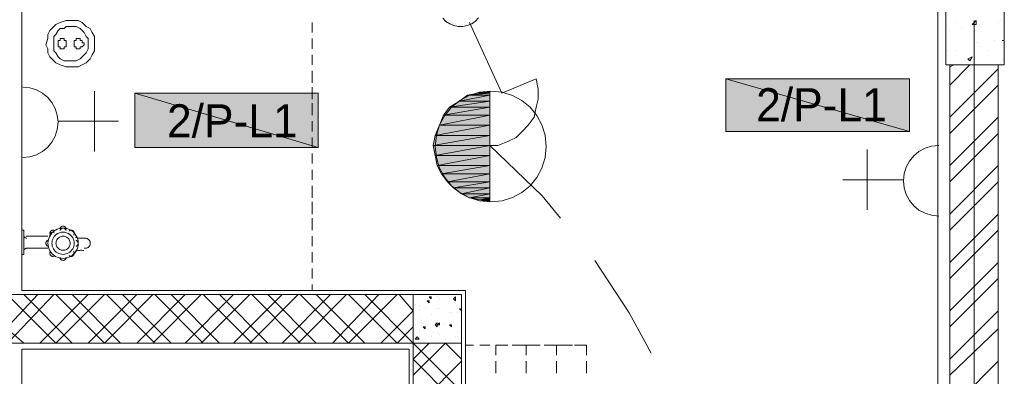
# Model space of a CAD drawing. Header units: millimetres. Extents: x 17 to 403, y 12 to 285.
# Tile 20 of 145: x 75.99 to 96.65, y 110.13 to 117.62. Entities that reach past the tile are written whole.
import ezdxf

# ---------------------------------------------------------------- set-up
doc = ezdxf.new("R2010")
doc.units = ezdxf.units.MM
for name, color, linetype in [('FILL_000000', 7, 'Continuous'), ('LINE_000000', 7, 'Continuous'), ('TEXT', 7, 'Continuous')]:
    doc.layers.add(name, color=color, linetype=linetype)
doc.layers.add('FILL_FFFFFF', color=7, linetype='Continuous', true_color=0xffffff)
doc.layers.add('LINE_FFFFFF', color=7, linetype='Continuous', true_color=0xffffff)

msp = doc.modelspace()

# ---------------------------------------------------------------- hatches: boundary and pattern name
at = {"layer": 'FILL_000000'}
h = msp.add_hatch(color=7, dxfattribs=at)
h.dxf.hatch_style = 1
h.paths.add_polyline_path([(85.852, 116.12), (85.598, 116.078), (85.852, 116.078), (85.852, 116.12)])
h = msp.add_hatch(color=7, dxfattribs=at)
h.dxf.hatch_style = 1
h.paths.add_polyline_path([(85.217, 115.909), (85.852, 115.909), (85.005, 115.782), (85.217, 115.909)])
h = msp.add_hatch(color=7, dxfattribs=at)
h.dxf.hatch_style = 1
h.paths.add_polyline_path([(85.852, 115.909), (85.005, 115.782), (85.852, 115.782), (85.852, 115.909)])
h = msp.add_hatch(color=7, dxfattribs=at)
h.dxf.hatch_style = 1
h.paths.add_polyline_path([(85.386, 116.036), (85.852, 116.036), (85.217, 115.909), (85.386, 116.036)])
h = msp.add_hatch(color=7, dxfattribs=at)
h.dxf.hatch_style = 1
h.paths.add_polyline_path([(85.852, 116.036), (85.217, 115.909), (85.852, 115.909), (85.852, 116.036)])
h = msp.add_hatch(color=7, dxfattribs=at)
h.dxf.hatch_style = 1
h.paths.add_polyline_path([(85.598, 116.078), (85.852, 116.078), (85.386, 116.036), (85.598, 116.078)])
h = msp.add_hatch(color=7, dxfattribs=at)
h.dxf.hatch_style = 1
h.paths.add_polyline_path([(85.852, 116.078), (85.386, 116.036), (85.852, 116.036), (85.852, 116.078)])
h = msp.add_hatch(color=7, dxfattribs=at)
h.dxf.hatch_style = 1
h.paths.add_polyline_path([(85.005, 115.782), (85.852, 115.782), (84.878, 115.612), (85.005, 115.782)])
h = msp.add_hatch(color=7, dxfattribs=at)
h.dxf.hatch_style = 1
h.paths.add_polyline_path([(85.852, 115.782), (84.878, 115.612), (85.852, 115.612), (85.852, 115.782)])
h = msp.add_hatch(color=7, dxfattribs=at)
h.dxf.hatch_style = 1
h.paths.add_polyline_path([(84.878, 115.612), (85.852, 115.612), (84.794, 115.401), (84.878, 115.612)])
h = msp.add_hatch(color=7, dxfattribs=at)
h.dxf.hatch_style = 1
h.paths.add_polyline_path([(85.852, 115.612), (84.794, 115.401), (85.852, 115.401), (85.852, 115.612)])
h = msp.add_hatch(color=7, dxfattribs=at)
h.dxf.hatch_style = 1
h.paths.add_polyline_path([(84.794, 115.401), (85.852, 115.401), (84.709, 115.189), (84.794, 115.401)])
h = msp.add_hatch(color=7, dxfattribs=at)
h.dxf.hatch_style = 1
h.paths.add_polyline_path([(85.852, 115.401), (84.709, 115.189), (85.852, 115.189), (85.852, 115.401)])
h = msp.add_hatch(color=7, dxfattribs=at)
h.dxf.hatch_style = 1
h.paths.add_polyline_path([(84.709, 115.189), (85.852, 115.189), (84.667, 114.977), (84.709, 115.189)])
h = msp.add_hatch(color=7, dxfattribs=at)
h.dxf.hatch_style = 1
h.paths.add_polyline_path([(85.852, 115.189), (84.667, 114.977), (85.852, 114.977), (85.852, 115.189)])
h = msp.add_hatch(color=7, dxfattribs=at)
h.dxf.hatch_style = 1
h.paths.add_polyline_path([(84.667, 114.977), (85.852, 114.977), (84.709, 114.766), (84.667, 114.977)])
h = msp.add_hatch(color=7, dxfattribs=at)
h.dxf.hatch_style = 1
h.paths.add_polyline_path([(85.852, 114.977), (84.709, 114.766), (85.852, 114.766), (85.852, 114.977)])
h = msp.add_hatch(color=7, dxfattribs=at)
h.dxf.hatch_style = 1
h.paths.add_polyline_path([(84.709, 114.766), (85.852, 114.766), (84.751, 114.554), (84.709, 114.766)])
h = msp.add_hatch(color=7, dxfattribs=at)
h.dxf.hatch_style = 1
h.paths.add_polyline_path([(85.852, 114.766), (84.751, 114.554), (85.852, 114.554), (85.852, 114.766)])
h = msp.add_hatch(color=7, dxfattribs=at)
h.dxf.hatch_style = 1
h.paths.add_polyline_path([(84.751, 114.554), (85.852, 114.554), (84.836, 114.385), (84.751, 114.554)])
h = msp.add_hatch(color=7, dxfattribs=at)
h.dxf.hatch_style = 1
h.paths.add_polyline_path([(85.852, 114.554), (84.836, 114.385), (85.852, 114.385), (85.852, 114.554)])
h = msp.add_hatch(color=7, dxfattribs=at)
h.dxf.hatch_style = 1
h.paths.add_polyline_path([(84.836, 114.385), (85.852, 114.385), (84.963, 114.215), (84.836, 114.385)])
h = msp.add_hatch(color=7, dxfattribs=at)
h.dxf.hatch_style = 1
h.paths.add_polyline_path([(85.852, 114.385), (84.963, 114.215), (85.852, 114.215), (85.852, 114.385)])
h = msp.add_hatch(color=7, dxfattribs=at)
h.dxf.hatch_style = 1
h.paths.add_polyline_path([(84.963, 114.215), (85.852, 114.215), (85.09, 114.088), (84.963, 114.215)])
h = msp.add_hatch(color=7, dxfattribs=at)
h.dxf.hatch_style = 1
h.paths.add_polyline_path([(85.852, 114.215), (85.09, 114.088), (85.852, 114.088), (85.852, 114.215)])
h = msp.add_hatch(color=7, dxfattribs=at)
h.dxf.hatch_style = 1
h.paths.add_polyline_path([(85.09, 114.088), (85.852, 114.088), (85.259, 113.961), (85.09, 114.088)])
h = msp.add_hatch(color=7, dxfattribs=at)
h.dxf.hatch_style = 1
h.paths.add_polyline_path([(85.852, 114.088), (85.259, 113.961), (85.852, 113.961), (85.852, 114.088)])
h = msp.add_hatch(color=7, dxfattribs=at)
h.dxf.hatch_style = 1
h.paths.add_polyline_path([(85.259, 113.961), (85.852, 113.961), (85.429, 113.877), (85.259, 113.961)])
h = msp.add_hatch(color=7, dxfattribs=at)
h.dxf.hatch_style = 1
h.paths.add_polyline_path([(85.852, 113.961), (85.429, 113.877), (85.852, 113.877), (85.852, 113.961)])
h = msp.add_hatch(color=7, dxfattribs=at)
h.dxf.hatch_style = 1
h.paths.add_polyline_path([(85.852, 113.877), (85.429, 113.877), (85.64, 113.834), (85.852, 113.877)])
h = msp.add_hatch(color=7, dxfattribs=at)
h.dxf.hatch_style = 1
h.paths.add_polyline_path([(85.852, 113.877), (85.852, 113.834), (85.64, 113.834), (85.852, 113.877)])
h = msp.add_hatch(color=7, dxfattribs=at)
h.dxf.hatch_style = 1
h.paths.add_polyline_path([(85.852, 113.834), (85.64, 113.834), (85.852, 113.792), (85.852, 113.834)])
at = {"layer": 'FILL_FFFFFF'}
h = msp.add_hatch(color=7, dxfattribs=at)
h.dxf.hatch_style = 1
h.paths.add_polyline_path([(90.805, 115.274), (94.657, 115.274), (90.805, 116.374), (90.805, 115.274)])
h = msp.add_hatch(color=7, dxfattribs=at)
h.dxf.hatch_style = 1
h.paths.add_polyline_path([(94.657, 115.274), (90.805, 116.374), (94.657, 116.374), (94.657, 115.274)])
h = msp.add_hatch(color=7, dxfattribs=at)
h.dxf.hatch_style = 1
h.paths.add_polyline_path([(78.401, 114.935), (82.254, 114.935), (78.401, 116.078), (78.401, 114.935)])
h = msp.add_hatch(color=7, dxfattribs=at)
h.dxf.hatch_style = 1
h.paths.add_polyline_path([(82.254, 114.935), (78.401, 116.078), (82.254, 116.078), (82.254, 114.935)])

# ---------------------------------------------------------------- linework, layer by layer
at = {"layer": 'LINE_000000', "lineweight": 0}
for p, q in [((95.25, 136.525), (95.25, 97.536)), ((76.031, 118.491), (76.031, 111.929)), ((76.031, 117.56), (76.031, 117.348)), ((82.127, 117.348), (82.127, 117.56)), ((95.631, 117.56), (95.631, 117.56)), ((95.97, 117.517), (96.054, 117.602)), ((96.012, 117.602), (96.012, 100.076)), ((96.52, 117.56), (96.52, 117.56)), ((96.562, 117.602), (96.562, 117.602)), ((95.504, 117.39), (95.504, 117.39)), ((95.758, 117.433), (95.758, 117.433)), ((96.139, 117.475), (96.139, 117.475)), ((76.031, 117.221), (76.031, 117.009)), ((82.127, 117.009), (82.127, 117.221)), ((96.054, 117.136), (96.054, 117.136)), ((96.097, 117.136), (96.097, 117.136)), ((96.435, 117.179), (96.435, 117.179)), ((96.605, 117.179), (96.647, 117.179)), ((96.605, 117.179), (96.647, 117.179)), ((95.462, 116.967), (95.462, 116.967)), ((95.631, 116.967), (95.631, 116.967)), ((96.139, 117.052), (96.139, 117.052)), ((96.308, 116.967), (96.308, 116.967)), ((76.031, 116.882), (76.031, 116.671)), ((82.127, 116.671), (82.127, 116.882)), ((95.885, 116.798), (95.97, 116.84)), ((95.885, 116.798), (95.927, 116.755)), ((95.927, 116.755), (95.97, 116.84)), ((95.927, 116.798), (95.927, 116.798)), ((96.605, 116.798), (96.605, 116.798)), ((96.605, 116.755), (96.605, 116.755)), ((76.031, 116.544), (76.031, 116.29)), ((82.127, 116.29), (82.127, 116.544)), ((95.504, 116.628), (95.589, 116.671)), ((95.504, 116.247), (95.927, 116.671)), ((95.504, 115.57), (96.52, 116.586)), ((96.097, 116.671), (96.097, 116.671)), ((96.562, 116.713), (96.562, 116.713)), ((76.031, 114.723), (76.031, 116.247)), ((76.031, 116.205), (76.031, 115.951)), ((77.555, 114.85), (77.555, 116.12)), ((82.127, 115.951), (82.127, 116.205)), ((85.852, 116.12), (85.852, 113.792)), ((95.504, 115.231), (96.52, 116.247)), ((76.031, 115.866), (76.031, 115.612)), ((82.127, 115.612), (82.127, 115.866)), ((76.031, 115.485), (76.031, 115.274)), ((76.793, 115.485), (78.063, 115.485)), ((82.127, 115.274), (82.127, 115.485)), ((95.504, 114.554), (96.52, 115.57)), ((76.031, 115.147), (76.031, 114.935)), ((82.127, 114.935), (82.127, 115.147)), ((95.504, 114.215), (96.52, 115.231)), ((93.768, 113.623), (93.768, 114.893)), ((95.25, 113.496), (95.25, 115.02)), ((76.031, 114.808), (76.031, 114.596)), ((82.127, 114.596), (82.127, 114.808)), ((76.031, 114.469), (76.031, 114.258)), ((82.127, 114.258), (82.127, 114.469)), ((95.504, 113.538), (96.52, 114.554)), ((94.53, 114.258), (93.26, 114.258)), ((76.031, 114.131), (76.031, 113.877)), ((82.127, 113.877), (82.127, 114.131)), ((95.504, 113.199), (96.52, 114.215)), ((76.031, 113.792), (76.031, 113.538)), ((82.127, 113.538), (82.127, 113.792)), ((76.031, 113.453), (76.031, 113.199)), ((82.127, 113.199), (82.127, 113.453)), ((95.504, 112.522), (96.52, 113.538)), ((76.073, 113.199), (76.031, 113.199)), ((76.031, 113.199), (76.031, 112.945)), ((76.031, 113.072), (76.031, 112.861)), ((76.073, 113.199), (76.073, 113.199)), ((76.073, 113.199), (76.073, 112.945)), ((76.115, 113.072), (76.581, 113.072)), ((82.127, 112.861), (82.127, 113.072)), ((95.504, 112.183), (96.52, 113.199)), ((76.031, 112.691), (76.031, 112.945)), ((76.073, 112.691), (76.073, 112.945)), ((76.115, 112.818), (76.581, 112.818)), ((76.031, 112.734), (76.031, 112.522)), ((76.073, 112.691), (76.031, 112.691)), ((76.073, 112.691), (76.073, 112.691)), ((82.127, 112.522), (82.127, 112.734)), ((76.031, 112.395), (76.031, 112.183)), ((82.127, 112.183), (82.127, 112.395)), ((95.504, 111.506), (96.52, 112.522)), ((95.504, 111.167), (96.52, 112.183)), ((75.777, 111.21), (76.369, 111.845)), ((75.777, 110.871), (76.708, 111.845)), ((76.75, 110.829), (75.777, 111.802)), ((76.031, 111.929), (85.344, 111.929)), ((77.089, 110.829), (76.073, 111.845)), ((76.369, 111.929), (76.623, 111.929)), ((76.412, 110.829), (77.428, 111.845)), ((76.708, 111.929), (76.962, 111.929)), ((76.75, 110.829), (77.766, 111.845)), ((77.766, 110.829), (76.75, 111.845)), ((77.047, 111.929), (77.301, 111.929)), ((78.105, 110.829), (77.089, 111.845)), ((77.428, 111.929), (77.639, 111.929)), ((77.428, 110.829), (78.444, 111.845)), ((77.766, 111.929), (77.978, 111.929)), ((77.766, 110.829), (78.782, 111.845)), ((78.825, 110.829), (77.809, 111.845)), ((78.105, 111.929), (78.317, 111.929)), ((79.163, 110.829), (78.147, 111.845)), ((78.444, 111.929), (78.655, 111.929)), ((78.444, 110.829), (79.46, 111.845)), ((78.782, 111.929), (79.036, 111.929)), ((78.782, 110.829), (79.798, 111.845)), ((79.841, 110.829), (78.825, 111.845)), ((79.121, 111.929), (79.375, 111.929)), ((80.179, 110.829), (79.163, 111.845)), ((79.46, 111.929), (79.714, 111.929)), ((79.46, 110.829), (80.476, 111.845)), ((79.798, 110.829), (80.814, 111.845)), ((79.841, 111.929), (80.052, 111.929)), ((80.857, 110.829), (79.841, 111.845)), ((80.179, 111.929), (80.391, 111.929)), ((81.195, 110.829), (80.179, 111.845)), ((80.476, 110.829), (81.492, 111.845)), ((80.518, 111.929), (80.73, 111.929)), ((80.814, 110.829), (81.83, 111.845)), ((80.857, 111.929), (81.068, 111.929)), ((81.873, 110.829), (80.857, 111.845)), ((81.195, 111.929), (81.449, 111.929)), ((82.211, 110.829), (81.195, 111.845)), ((81.492, 110.829), (82.508, 111.845)), ((81.534, 111.929), (81.788, 111.929)), ((81.83, 110.829), (82.846, 111.845)), ((82.889, 110.829), (81.873, 111.845)), ((83.227, 110.829), (82.211, 111.845)), ((82.55, 110.829), (83.524, 111.845)), ((82.889, 110.829), (83.905, 111.845)), ((83.905, 110.829), (82.889, 111.845)), ((84.243, 110.829), (83.227, 111.845)), ((84.243, 111.506), (83.947, 111.845)), ((84.582, 111.802), (84.624, 111.76)), ((84.582, 111.802), (84.624, 111.802)), ((84.624, 111.802), (84.624, 111.76)), ((84.751, 111.802), (84.751, 111.802)), ((85.09, 111.76), (85.132, 111.802)), ((85.132, 111.802), (85.132, 111.718)), ((85.344, 111.929), (85.344, 103.632)), ((84.286, 111.633), (84.286, 111.633)), ((84.37, 111.591), (84.37, 111.591)), ((84.54, 111.718), (84.582, 111.675)), ((84.54, 111.718), (84.582, 111.718)), ((84.582, 111.718), (84.582, 111.675)), ((84.794, 111.76), (84.794, 111.76)), ((85.005, 111.76), (85.005, 111.76)), ((85.09, 111.76), (85.132, 111.718)), ((85.132, 111.718), (85.132, 111.718)), ((83.566, 110.829), (84.243, 111.506)), ((84.37, 111.506), (84.37, 111.506)), ((84.497, 111.548), (84.497, 111.548)), ((84.624, 111.421), (84.624, 111.421)), ((84.709, 111.548), (84.709, 111.548)), ((84.751, 111.548), (84.751, 111.548)), ((84.794, 111.548), (84.794, 111.548)), ((85.005, 111.464), (85.005, 111.464)), ((85.048, 111.464), (85.048, 111.464)), ((85.175, 111.548), (85.175, 111.548)), ((85.175, 111.464), (85.175, 111.464)), ((85.175, 111.464), (85.175, 111.464)), ((85.175, 111.464), (85.175, 111.464)), ((85.217, 111.548), (85.259, 111.506)), ((85.217, 111.548), (85.259, 111.548)), ((95.504, 110.49), (96.52, 111.506)), ((83.905, 110.829), (84.243, 111.167)), ((84.37, 111.337), (84.37, 111.337)), ((84.413, 111.294), (84.413, 111.294)), ((84.413, 111.252), (84.413, 111.252)), ((84.455, 111.167), (84.497, 111.125)), ((84.455, 111.167), (84.497, 111.167)), ((84.497, 111.167), (84.497, 111.125)), ((84.709, 111.252), (84.709, 111.252)), ((84.751, 111.294), (84.751, 111.294)), ((84.751, 111.21), (84.794, 111.252)), ((84.751, 111.21), (84.794, 111.21)), ((84.794, 111.252), (84.794, 111.21)), ((84.878, 111.21), (84.878, 111.21)), ((85.005, 111.21), (85.048, 111.167)), ((85.005, 111.21), (85.048, 111.21)), ((85.048, 111.21), (85.048, 111.167)), ((85.175, 111.21), (85.175, 111.21)), ((85.217, 111.167), (85.217, 111.167)), ((76.073, 110.829), (75.777, 111.083)), ((84.286, 110.913), (84.328, 110.956)), ((84.328, 110.956), (84.37, 110.913)), ((84.37, 111.083), (84.37, 111.083)), ((84.37, 111.04), (84.37, 111.04)), ((84.413, 110.998), (84.413, 110.998)), ((84.624, 110.956), (84.624, 110.956)), ((84.667, 111.04), (84.667, 111.04)), ((84.751, 111.04), (84.751, 111.04)), ((84.794, 110.998), (84.794, 110.998)), ((85.132, 110.956), (85.132, 110.956)), ((85.175, 111.04), (85.175, 111.04)), ((85.175, 110.956), (85.175, 110.956)), ((95.504, 110.151), (96.52, 111.125)), ((84.243, 110.49), (84.582, 110.829)), ((84.243, 110.151), (84.921, 110.829)), ((85.259, 109.813), (84.243, 110.829)), ((84.286, 110.913), (84.37, 110.913)), ((84.921, 110.913), (84.921, 110.913)), ((85.259, 110.49), (84.921, 110.829)), ((85.64, 110.786), (85.852, 110.786)), ((85.979, 110.786), (86.233, 110.786)), ((86.318, 110.786), (86.572, 110.786)), ((86.36, 110.786), (86.614, 110.786)), ((86.614, 110.786), (86.614, 110.575)), ((86.656, 110.786), (86.91, 110.786)), ((86.995, 110.786), (87.249, 110.786)), ((87.037, 110.786), (87.249, 110.786)), ((87.249, 110.786), (87.249, 110.575)), ((87.376, 110.786), (87.588, 110.786)), ((87.63, 110.786), (87.884, 110.786)), ((87.884, 110.786), (87.884, 110.575)), ((84.159, 110.702), (76.031, 110.702)), ((76.031, 110.702), (76.031, 96.054)), ((84.159, 103.632), (84.159, 110.702)), ((85.259, 109.474), (84.243, 110.49)), ((84.243, 109.432), (85.259, 110.448)), ((85.344, 110.194), (85.344, 110.448)), ((85.979, 110.194), (85.979, 110.448)), ((86.614, 110.448), (86.614, 110.194)), ((86.614, 110.194), (86.614, 110.448)), ((87.249, 110.448), (87.249, 110.194)), ((87.249, 110.194), (87.249, 110.448)), ((87.884, 110.448), (87.884, 110.194)), ((87.884, 110.448), (87.884, 110.194)), ((95.504, 109.432), (96.52, 110.448))]:
    msp.add_line(p, q, dxfattribs=at)
for points in [[(95.419, 116.671), (96.647, 116.671), (96.647, 119.719), (95.419, 119.719), (95.419, 116.671)], [(76.539, 117.094), (76.581, 117.221), (76.581, 117.306), (76.623, 117.39), (76.708, 117.475), (76.75, 117.517), (76.835, 117.56), (76.962, 117.602), (77.047, 117.602), (77.131, 117.602), (77.216, 117.602), (77.301, 117.56), (77.385, 117.475), (77.47, 117.433), (77.512, 117.348), (77.555, 117.263), (77.555, 117.179), (77.555, 117.052), (77.555, 116.967), (77.512, 116.882), (77.47, 116.798), (77.385, 116.713), (77.301, 116.671), (77.216, 116.628), (77.131, 116.628), (77.047, 116.628), (76.962, 116.628), (76.835, 116.671), (76.75, 116.713), (76.708, 116.755), (76.623, 116.84), (76.581, 116.925), (76.581, 117.009), (76.539, 117.094)], [(76.708, 117.094), (76.708, 117.179), (76.708, 117.263), (76.75, 117.306), (76.793, 117.39), (76.835, 117.433), (76.92, 117.433), (76.962, 117.475), (77.047, 117.475), (77.131, 117.475), (77.174, 117.475), (77.258, 117.433), (77.301, 117.39), (77.343, 117.348), (77.385, 117.263), (77.428, 117.221), (77.428, 117.136), (77.428, 117.094), (77.428, 117.009), (77.385, 116.925), (77.343, 116.882), (77.301, 116.84), (77.258, 116.798), (77.174, 116.755), (77.131, 116.755), (77.047, 116.755), (76.962, 116.755), (76.92, 116.755), (76.835, 116.798), (76.793, 116.84), (76.75, 116.925), (76.708, 116.967), (76.708, 117.052), (76.708, 117.094)], [(76.793, 117.094), (76.793, 117.136), (76.793, 117.179), (76.835, 117.179), (76.835, 117.221), (76.877, 117.221), (76.92, 117.221), (76.92, 117.179), (76.962, 117.179), (76.962, 117.136), (76.962, 117.094), (76.962, 117.052), (76.92, 117.052), (76.92, 117.009), (76.877, 117.009), (76.835, 117.009), (76.835, 117.052), (76.793, 117.052), (76.793, 117.094)], [(77.131, 117.094), (77.131, 117.136), (77.131, 117.179), (77.174, 117.179), (77.174, 117.221), (77.216, 117.221), (77.258, 117.221), (77.258, 117.179), (77.301, 117.179), (77.301, 117.136), (77.343, 117.136), (77.343, 117.094), (77.301, 117.052), (77.258, 117.052), (77.258, 117.009), (77.216, 117.009), (77.174, 117.009), (77.174, 117.052), (77.131, 117.052), (77.131, 117.094)], [(95.504, 99.06), (96.52, 99.06), (96.52, 116.671), (95.504, 116.671), (95.504, 99.06)], [(90.805, 116.374), (90.805, 115.274), (94.657, 115.274), (94.657, 116.374), (90.805, 116.374)], [(84.709, 114.956), (84.733, 114.722), (84.8, 114.503), (84.908, 114.305), (85.05, 114.133), (85.222, 113.991), (85.42, 113.883), (85.639, 113.816), (85.873, 113.792), (86.108, 113.816), (86.326, 113.883), (86.524, 113.991), (86.696, 114.133), (86.838, 114.305), (86.946, 114.503), (87.014, 114.722), (87.037, 114.956), (87.014, 115.191), (86.946, 115.409), (86.838, 115.607), (86.696, 115.779), (86.524, 115.921), (86.326, 116.029), (86.108, 116.097), (85.873, 116.12), (85.639, 116.097), (85.42, 116.029), (85.222, 115.921), (85.05, 115.779), (84.908, 115.607), (84.8, 115.409), (84.733, 115.191), (84.709, 114.956)], [(85.852, 116.12), (85.598, 116.078), (85.852, 116.078), (85.852, 116.12)], [(78.401, 116.078), (78.401, 114.935), (82.254, 114.935), (82.254, 116.078), (78.401, 116.078)], [(85.217, 115.909), (85.852, 115.909), (85.005, 115.782), (85.217, 115.909)], [(85.852, 115.909), (85.005, 115.782), (85.852, 115.782), (85.852, 115.909)], [(85.386, 116.036), (85.852, 116.036), (85.217, 115.909), (85.386, 116.036)], [(85.852, 116.036), (85.217, 115.909), (85.852, 115.909), (85.852, 116.036)], [(85.598, 116.078), (85.852, 116.078), (85.386, 116.036), (85.598, 116.078)], [(85.852, 116.078), (85.386, 116.036), (85.852, 116.036), (85.852, 116.078)], [(85.005, 115.782), (85.852, 115.782), (84.878, 115.612), (85.005, 115.782)], [(85.852, 115.782), (84.878, 115.612), (85.852, 115.612), (85.852, 115.782)], [(84.878, 115.612), (85.852, 115.612), (84.794, 115.401), (84.878, 115.612)], [(85.852, 115.612), (84.794, 115.401), (85.852, 115.401), (85.852, 115.612)], [(84.794, 115.401), (85.852, 115.401), (84.709, 115.189), (84.794, 115.401)], [(85.852, 115.401), (84.709, 115.189), (85.852, 115.189), (85.852, 115.401)], [(84.709, 115.189), (85.852, 115.189), (84.667, 114.977), (84.709, 115.189)], [(85.852, 115.189), (84.667, 114.977), (85.852, 114.977), (85.852, 115.189)], [(84.667, 114.977), (85.852, 114.977), (84.709, 114.766), (84.667, 114.977)], [(85.852, 114.977), (84.709, 114.766), (85.852, 114.766), (85.852, 114.977)], [(84.709, 114.766), (85.852, 114.766), (84.751, 114.554), (84.709, 114.766)], [(85.852, 114.766), (84.751, 114.554), (85.852, 114.554), (85.852, 114.766)], [(84.751, 114.554), (85.852, 114.554), (84.836, 114.385), (84.751, 114.554)], [(85.852, 114.554), (84.836, 114.385), (85.852, 114.385), (85.852, 114.554)], [(84.836, 114.385), (85.852, 114.385), (84.963, 114.215), (84.836, 114.385)], [(85.852, 114.385), (84.963, 114.215), (85.852, 114.215), (85.852, 114.385)], [(84.963, 114.215), (85.852, 114.215), (85.09, 114.088), (84.963, 114.215)], [(85.852, 114.215), (85.09, 114.088), (85.852, 114.088), (85.852, 114.215)], [(85.09, 114.088), (85.852, 114.088), (85.259, 113.961), (85.09, 114.088)], [(85.852, 114.088), (85.259, 113.961), (85.852, 113.961), (85.852, 114.088)], [(85.259, 113.961), (85.852, 113.961), (85.429, 113.877), (85.259, 113.961)], [(85.852, 113.961), (85.429, 113.877), (85.852, 113.877), (85.852, 113.961)], [(85.852, 113.877), (85.429, 113.877), (85.64, 113.834), (85.852, 113.877)], [(85.852, 113.877), (85.852, 113.834), (85.64, 113.834), (85.852, 113.877)], [(85.852, 113.834), (85.64, 113.834), (85.852, 113.792), (85.852, 113.834)], [(75.777, 110.829), (75.777, 111.845), (84.243, 111.845), (84.243, 110.829), (75.777, 110.829)], [(85.259, 110.829), (84.243, 110.829), (84.243, 111.845), (85.259, 111.845), (85.259, 110.829)], [(84.709, 111.21), (84.751, 111.167), (84.751, 111.252), (84.709, 111.21)], [(84.243, 104.733), (85.259, 104.733), (85.259, 110.829), (84.243, 110.829), (84.243, 104.733)], [(84.159, 110.702), (84.159, 103.632), (76.031, 103.632), (76.031, 110.702), (84.159, 110.702)]]:
    msp.add_lwpolyline(points, close=True, dxfattribs=at)
for points in [[(84.865, 117.649), (84.932, 117.584), (85.01, 117.532), (85.096, 117.496), (85.19, 117.477), (85.289, 117.478), (85.385, 117.498), (85.473, 117.535), (85.551, 117.589), (85.616, 117.655)], [(85.429, 117.56), (86.106, 116.078), (86.826, 116.374)], [(95.97, 117.517), (96.054, 117.517), (96.054, 117.602)], [(85.81, 114.977), (86.021, 114.977), (86.233, 115.062), (86.402, 115.147), (86.529, 115.274), (86.656, 115.401), (86.783, 115.57), (86.826, 115.782), (86.868, 115.951), (86.868, 116.163), (86.826, 116.374)], [(76.052, 114.723), (76.201, 114.738), (76.34, 114.782), (76.466, 114.85), (76.576, 114.94), (76.666, 115.05), (76.734, 115.176), (76.778, 115.315), (76.793, 115.464), (76.778, 115.613), (76.734, 115.753), (76.666, 115.878), (76.576, 115.988), (76.466, 116.078), (76.34, 116.147), (76.201, 116.19), (76.052, 116.205)], [(87.334, 113.453), (86.953, 113.919), (85.852, 114.977)], [(95.271, 114.977), (95.122, 114.962), (94.983, 114.919), (94.857, 114.851), (94.747, 114.76), (94.657, 114.651), (94.589, 114.525), (94.545, 114.386), (94.53, 114.237), (94.545, 114.087), (94.589, 113.948), (94.657, 113.822), (94.747, 113.713), (94.857, 113.622), (94.983, 113.554), (95.122, 113.511), (95.271, 113.496)], [(77.216, 112.923), (77.213, 112.965), (77.205, 113.006), (77.192, 113.045), (77.174, 113.082), (77.151, 113.117), (77.124, 113.148), (77.093, 113.175), (77.058, 113.199), (77.02, 113.218), (76.98, 113.231), (76.94, 113.239), (76.898, 113.242), (76.857, 113.239), (76.817, 113.231), (76.777, 113.218), (76.739, 113.199), (76.704, 113.175), (76.673, 113.148), (76.646, 113.117), (76.623, 113.082), (76.605, 113.045), (76.592, 113.006), (76.584, 112.965), (76.581, 112.923)], [(76.962, 113.223), (76.96, 113.236), (76.956, 113.247), (76.95, 113.258), (76.942, 113.267), (76.932, 113.274), (76.922, 113.28), (76.91, 113.283), (76.897, 113.284), (76.885, 113.282), (76.873, 113.279), (76.862, 113.273), (76.853, 113.265), (76.846, 113.256), (76.84, 113.245), (76.836, 113.233), (76.835, 113.22)], [(76.96, 113.195), (76.956, 113.205), (76.951, 113.214), (76.944, 113.222), (76.936, 113.229), (76.928, 113.235), (76.918, 113.239), (76.908, 113.241), (76.897, 113.242), (76.886, 113.241), (76.876, 113.238), (76.867, 113.233), (76.858, 113.227), (76.851, 113.22), (76.845, 113.212), (76.84, 113.202), (76.837, 113.192)], [(76.073, 113.094), (76.074, 113.081), (76.078, 113.069), (76.084, 113.058), (76.092, 113.049), (76.101, 113.041), (76.112, 113.035), (76.124, 113.031), (76.137, 113.03)], [(76.725, 113.186), (76.715, 113.193), (76.705, 113.197), (76.694, 113.199), (76.683, 113.199), (76.672, 113.197), (76.661, 113.194), (76.651, 113.188), (76.642, 113.181), (76.634, 113.172), (76.629, 113.162), (76.625, 113.151), (76.623, 113.14), (76.624, 113.129), (76.626, 113.118), (76.63, 113.107), (76.637, 113.097)], [(76.714, 113.151), (76.705, 113.154), (76.695, 113.156), (76.686, 113.157), (76.676, 113.156), (76.667, 113.154), (76.658, 113.15), (76.649, 113.145), (76.642, 113.138), (76.635, 113.131), (76.63, 113.122), (76.627, 113.113), (76.624, 113.104), (76.623, 113.094), (76.624, 113.085), (76.626, 113.075), (76.63, 113.066)], [(77.131, 112.923), (77.129, 112.954), (77.124, 112.984), (77.114, 113.013), (77.101, 113.04), (77.084, 113.065), (77.064, 113.088), (77.041, 113.108), (77.015, 113.126), (76.987, 113.139), (76.958, 113.149), (76.929, 113.155), (76.898, 113.157), (76.868, 113.155), (76.839, 113.149), (76.81, 113.139), (76.782, 113.126), (76.756, 113.108), (76.733, 113.088), (76.713, 113.065), (76.696, 113.04), (76.683, 113.013), (76.673, 112.984), (76.668, 112.954), (76.666, 112.923)], [(77.047, 112.923), (77.045, 112.943), (77.042, 112.962), (77.036, 112.98), (77.027, 112.998), (77.017, 113.014), (77.004, 113.028), (76.989, 113.041), (76.973, 113.052), (76.955, 113.061), (76.937, 113.067), (76.918, 113.071), (76.898, 113.072), (76.879, 113.071), (76.86, 113.067), (76.842, 113.061), (76.824, 113.052), (76.808, 113.041), (76.793, 113.028), (76.78, 113.014), (76.77, 112.998), (76.761, 112.98), (76.755, 112.962), (76.751, 112.943), (76.75, 112.923)], [(77.115, 113.093), (77.122, 113.103), (77.128, 113.114), (77.131, 113.126), (77.131, 113.138), (77.13, 113.15), (77.126, 113.161), (77.12, 113.172), (77.112, 113.182), (77.102, 113.189), (77.091, 113.195), (77.079, 113.198), (77.067, 113.199), (77.055, 113.198), (77.044, 113.195), (77.033, 113.189), (77.023, 113.181)], [(77.123, 113.104), (77.128, 113.114), (77.13, 113.124), (77.131, 113.135), (77.131, 113.145), (77.128, 113.155), (77.124, 113.165), (77.119, 113.174), (77.112, 113.182), (77.103, 113.189), (77.094, 113.194), (77.084, 113.197), (77.074, 113.199), (77.064, 113.199), (77.053, 113.198), (77.043, 113.194), (77.034, 113.189)], [(77.15, 113.049), (77.173, 113.043), (77.196, 113.038), (77.219, 113.034), (77.242, 113.032), (77.265, 113.03), (77.289, 113.03), (77.312, 113.031), (77.335, 113.034)], [(77.47, 112.924), (77.469, 112.936), (77.467, 112.948), (77.464, 112.959), (77.46, 112.97), (77.454, 112.98), (77.448, 112.989), (77.44, 112.998), (77.431, 113.006), (77.422, 113.013), (77.411, 113.019), (77.401, 113.023), (77.39, 113.027), (77.378, 113.029), (77.367, 113.03), (77.355, 113.03), (77.343, 113.028)], [(76.137, 112.818), (76.124, 112.817), (76.112, 112.813), (76.101, 112.807), (76.092, 112.8), (76.084, 112.79), (76.078, 112.78), (76.074, 112.768), (76.073, 112.755)], [(76.589, 112.986), (76.579, 112.983), (76.57, 112.979), (76.561, 112.973), (76.554, 112.966), (76.548, 112.958), (76.544, 112.949), (76.54, 112.939), (76.539, 112.929)], [(76.574, 112.981), (76.567, 112.977), (76.56, 112.972), (76.555, 112.966), (76.55, 112.96), (76.545, 112.953), (76.542, 112.945), (76.54, 112.937), (76.539, 112.929)], [(76.539, 112.92), (76.54, 112.911), (76.542, 112.903), (76.545, 112.896), (76.55, 112.889), (76.555, 112.882), (76.56, 112.876), (76.567, 112.871), (76.574, 112.867)], [(76.539, 112.92), (76.54, 112.909), (76.544, 112.9), (76.548, 112.891), (76.554, 112.882), (76.561, 112.875), (76.57, 112.87), (76.579, 112.865), (76.589, 112.862)], [(76.581, 112.925), (76.584, 112.883), (76.592, 112.842), (76.605, 112.803), (76.623, 112.766), (76.646, 112.732), (76.673, 112.701), (76.704, 112.673), (76.739, 112.649), (76.777, 112.631), (76.817, 112.617), (76.857, 112.609), (76.898, 112.607), (76.94, 112.609), (76.98, 112.617), (77.02, 112.631), (77.058, 112.649), (77.093, 112.673), (77.124, 112.701), (77.151, 112.732), (77.174, 112.766), (77.192, 112.803), (77.205, 112.842), (77.213, 112.883), (77.216, 112.925)], [(76.666, 112.925), (76.668, 112.894), (76.673, 112.864), (76.683, 112.836), (76.696, 112.808), (76.713, 112.783), (76.733, 112.76), (76.756, 112.74), (76.782, 112.723), (76.81, 112.709), (76.839, 112.699), (76.868, 112.693), (76.898, 112.691), (76.929, 112.693), (76.958, 112.699), (76.987, 112.709), (77.015, 112.723), (77.041, 112.74), (77.064, 112.76), (77.084, 112.783), (77.101, 112.808), (77.114, 112.836), (77.124, 112.864), (77.129, 112.894), (77.131, 112.925)], [(76.75, 112.925), (76.751, 112.906), (76.755, 112.886), (76.761, 112.868), (76.77, 112.851), (76.78, 112.835), (76.793, 112.82), (76.808, 112.807), (76.824, 112.796), (76.842, 112.787), (76.86, 112.781), (76.879, 112.777), (76.898, 112.776), (76.918, 112.777), (76.937, 112.781), (76.955, 112.787), (76.973, 112.796), (76.989, 112.807), (77.004, 112.82), (77.017, 112.835), (77.027, 112.851), (77.036, 112.868), (77.042, 112.886), (77.045, 112.906), (77.047, 112.925)], [(77.216, 112.923), (77.215, 112.934), (77.213, 112.944), (77.209, 112.954), (77.203, 112.963), (77.196, 112.97), (77.188, 112.977), (77.179, 112.982), (77.169, 112.986)], [(77.169, 112.863), (77.179, 112.866), (77.188, 112.871), (77.196, 112.878), (77.203, 112.886), (77.209, 112.895), (77.213, 112.904), (77.215, 112.914), (77.216, 112.925)], [(77.216, 112.923), (77.216, 112.932), (77.214, 112.941), (77.211, 112.949), (77.207, 112.957), (77.202, 112.964), (77.196, 112.97), (77.189, 112.976), (77.182, 112.981)], [(77.182, 112.868), (77.189, 112.872), (77.196, 112.878), (77.202, 112.884), (77.207, 112.892), (77.211, 112.899), (77.214, 112.908), (77.216, 112.916), (77.216, 112.925)], [(77.343, 112.82), (77.355, 112.819), (77.367, 112.818), (77.378, 112.819), (77.39, 112.821), (77.401, 112.825), (77.411, 112.829), (77.422, 112.835), (77.431, 112.842), (77.44, 112.85), (77.448, 112.859), (77.454, 112.869), (77.46, 112.879), (77.464, 112.89), (77.467, 112.901), (77.469, 112.912), (77.47, 112.924)], [(76.637, 112.751), (76.63, 112.741), (76.626, 112.731), (76.624, 112.72), (76.623, 112.708), (76.625, 112.697), (76.629, 112.687), (76.634, 112.677), (76.642, 112.668), (76.651, 112.66), (76.661, 112.655), (76.672, 112.651), (76.683, 112.649), (76.694, 112.649), (76.705, 112.652), (76.715, 112.656), (76.725, 112.662)], [(76.63, 112.74), (76.626, 112.731), (76.624, 112.721), (76.623, 112.712), (76.624, 112.702), (76.627, 112.693), (76.63, 112.684), (76.635, 112.675), (76.642, 112.668), (76.649, 112.661), (76.658, 112.656), (76.667, 112.652), (76.676, 112.65), (76.686, 112.649), (76.695, 112.65), (76.705, 112.652), (76.714, 112.655)], [(76.835, 112.628), (76.836, 112.615), (76.84, 112.603), (76.846, 112.593), (76.853, 112.583), (76.862, 112.576), (76.873, 112.57), (76.885, 112.566), (76.897, 112.564), (76.91, 112.565), (76.922, 112.569), (76.932, 112.574), (76.942, 112.581), (76.95, 112.59), (76.956, 112.601), (76.96, 112.613), (76.962, 112.625)], [(76.837, 112.614), (76.84, 112.604), (76.845, 112.594), (76.851, 112.586), (76.858, 112.579), (76.867, 112.573), (76.876, 112.568), (76.886, 112.566), (76.897, 112.564), (76.908, 112.565), (76.918, 112.567), (76.928, 112.571), (76.936, 112.577), (76.944, 112.584), (76.951, 112.592), (76.956, 112.601), (76.96, 112.611)], [(77.023, 112.667), (77.033, 112.659), (77.044, 112.654), (77.055, 112.65), (77.067, 112.649), (77.079, 112.65), (77.091, 112.653), (77.102, 112.659), (77.112, 112.667), (77.12, 112.676), (77.126, 112.687), (77.13, 112.699), (77.131, 112.711), (77.131, 112.723), (77.128, 112.734), (77.122, 112.745), (77.115, 112.755)], [(77.034, 112.659), (77.043, 112.654), (77.053, 112.651), (77.064, 112.649), (77.074, 112.649), (77.084, 112.651), (77.094, 112.655), (77.103, 112.66), (77.112, 112.666), (77.119, 112.675), (77.124, 112.684), (77.128, 112.693), (77.131, 112.703), (77.131, 112.714), (77.13, 112.724), (77.128, 112.734), (77.123, 112.744)], [(77.335, 112.772), (77.312, 112.775), (77.289, 112.776), (77.265, 112.776), (77.242, 112.774), (77.219, 112.772), (77.196, 112.768), (77.173, 112.763), (77.15, 112.757)], [(89.239, 110.617), (88.773, 111.464), (88.053, 112.564)], [(76.031, 112.056), (76.031, 111.929), (76.242, 111.929)], [(81.873, 111.929), (82.127, 111.929), (82.127, 112.056)], [(85.344, 110.575), (85.344, 110.786), (85.513, 110.786)], [(85.979, 110.575), (85.979, 110.786), (86.233, 110.786)], [(86.614, 110.575), (86.614, 110.786), (86.868, 110.786)], [(87.249, 110.575), (87.249, 110.786), (87.503, 110.786)], [(87.715, 110.786), (87.884, 110.786), (87.884, 110.575)]]:
    msp.add_lwpolyline(points, dxfattribs=at)
at = {"layer": 'LINE_FFFFFF', "lineweight": 0}
for p, q in [((90.805, 116.374), (94.657, 116.374)), ((78.401, 116.078), (82.254, 116.078))]:
    msp.add_line(p, q, dxfattribs=at)
for points in [[(90.805, 115.274), (94.657, 115.274), (90.805, 116.374), (90.805, 115.274)], [(94.657, 115.274), (90.805, 116.374), (94.657, 116.374), (94.657, 115.274)], [(78.401, 114.935), (82.254, 114.935), (78.401, 116.078), (78.401, 114.935)], [(82.254, 114.935), (78.401, 116.078), (82.254, 116.078), (82.254, 114.935)]]:
    msp.add_lwpolyline(points, close=True, dxfattribs=at)

# ---------------------------------------------------------------- texts
at = {"layer": 'TEXT'}
for p in [(91.44, 115.485), (79.079, 115.147)]:
    msp.add_text('2/P-L1', height=0.6958, dxfattribs=at).set_placement(p)

doc.saveas('drawing.dxf')
